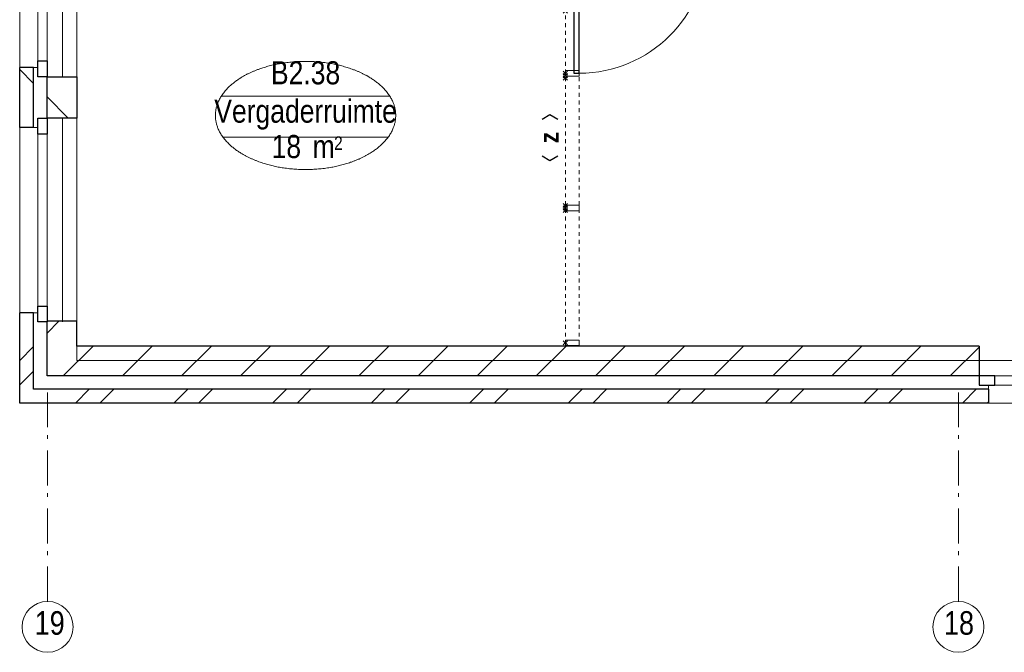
# Model space of a CAD drawing. Header units: millimetres. Extents: x 45699 to 251499, y 244 to 86446.
# Tile 101 of 240: x 132999 to 140064, y 36482 to 41023. Entities that reach past the tile are written whole.
import ezdxf
from ezdxf.enums import TextEntityAlignment as Align

# ---------------------------------------------------------------- set-up
doc = ezdxf.new("R2010")
doc.units = ezdxf.units.MM
doc.header["$LTSCALE"] = 400
doc.header["$PDMODE"] = 3
doc.header["$PDSIZE"] = 15
doc.linetypes.add('STYLE_06', pattern=[1.041641, 0.625, -0.208282, 0.069427, -0.138931])
doc.linetypes.add('STYLE_21', pattern=[0.138889, 0.069444, -0.069444])
for name, color, linetype, lineweight in [('Binnenkozijnen', 140, 'Continuous', 15), ('Buitenkozijnen', 140, 'Continuous', 15), ('Interieur-deur', 43, 'Continuous', 9), ('Interieur-systeemwand glas', 140, 'STYLE_21', 15), ('Kozijnmerken', 43, 'Continuous', 9), ('mat-baksteen', 5, 'Continuous', 25), ('mat-kalkzandsteen', 5, 'Continuous', 25), ('None', 7, 'Continuous', 9), ('Ruimtenummers', 5, 'Continuous', 25)]:
    doc.layers.add(name, color=color, linetype=linetype, lineweight=lineweight)
doc.styles.add('Arial Narrow', font='ARIALN.TTF', dxfattribs={"height": 222.25})
doc.styles.add('Arial Narrow (bold)', font='ARIALNB.TTF', dxfattribs={"height": 172.861111})

# ---------------------------------------------------------------- blocks, each defined once
blk = doc.blocks.new('*X1038')
at = {"layer": 'None', "lineweight": 9}
for p, q in [((-55484.6, -5280), (-55384.6, -5180)), ((-55308.2, -5280), (-55208.2, -5180)), ((-54777.5, -5280), (-54677.5, -5180)), ((-54601.1, -5280), (-54501.1, -5180)), ((-54070.4, -5280), (-53970.4, -5180)), ((-53894, -5280), (-53794, -5180)), ((-53363.3, -5280), (-53263.3, -5180)), ((-53186.9, -5280), (-53086.9, -5180)), ((-52656.2, -5280), (-52556.2, -5180)), ((-52479.8, -5280), (-52379.8, -5180)), ((-51949, -5280), (-51849, -5180)), ((-51772.7, -5280), (-51672.7, -5180)), ((-51241.9, -5280), (-51141.9, -5180)), ((-51065.6, -5280), (-50965.6, -5180)), ((-50534.8, -5280), (-50434.8, -5180)), ((-50358.4, -5280), (-50258.4, -5180)), ((-49827.7, -5280), (-49727.7, -5180)), ((-49651.3, -5280), (-49551.3, -5180)), ((-49120.6, -5280), (-49020.6, -5180)), ((-48944.2, -5280), (-48933.9, -5269.7))]:
    blk.add_line(p, q, dxfattribs=at)
blk = doc.blocks.new('*X1039')
at = {"layer": 'None', "lineweight": 9}
for p, q in [((-55883.9, -4972.3), (-55783.9, -4872.3)), ((-55883.9, -5148.6), (-55783.9, -5048.6))]:
    blk.add_line(p, q, dxfattribs=at)
blk = doc.blocks.new('Gevelpui best-uitbr 1330 (2D)')
at = {"layer": 'Buitenkozijnen', "lineweight": 15}
for p, q in [((-731.5, 71), (731.5, 71)), ((-731.5, 4), (-731.5, 71)), ((731.5, 4), (731.5, 71)), ((-731.5, 4), (731.5, 4))]:
    blk.add_line(p, q, dxfattribs=at)
at = {"layer": 'Buitenkozijnen', "color": 92, "lineweight": 25}
for points in [[(-731.5, 71), (-617.5, 71), (-617.5, 4), (-731.5, 4)], [(617.5, 71), (731.5, 71), (731.5, 4), (617.5, 4)]]:
    blk.add_lwpolyline(points, close=True, dxfattribs=at)
at = {"layer": 'None', "color": 43, "linetype": 'Continuous', "lineweight": 9}
blk.add_line((-731.5, -107), (731.5, -107), dxfattribs=at)
at = {"layer": 'None', "color": 43, "linetype": 'Continuous', "lineweight": 9, "flags": 128}
blk.add_lwpolyline([(-665, 71), (-665, 200), (665, 200), (665, 71)], dxfattribs=at)
blk = doc.blocks.new('*X1040')
at = {"layer": 'None', "lineweight": 9}
for p, q in [((-55571.4, -5084), (-55357.4, -4870)), ((-55147.2, -5084), (-54933.2, -4870)), ((-54722.9, -5084), (-54508.9, -4870)), ((-54298.6, -5084), (-54084.6, -4870)), ((-53874.4, -5084), (-53660.4, -4870)), ((-53450.1, -5084), (-53236.1, -4870)), ((-53025.8, -5084), (-52811.8, -4870)), ((-52601.6, -5084), (-52387.6, -4870)), ((-52177.3, -5084), (-51963.3, -4870)), ((-51753, -5084), (-51539, -4870)), ((-51328.8, -5084), (-51114.8, -4870)), ((-50904.5, -5084), (-50690.5, -4870)), ((-50480.3, -5084), (-50266.3, -4870)), ((-50056, -5084), (-49842, -4870)), ((-49631.7, -5084), (-49417.7, -4870)), ((-49207.5, -5084), (-49000.4, -4877))]:
    blk.add_line(p, q, dxfattribs=at)
blk = doc.blocks.new('*X1041')
at = {"layer": 'None', "lineweight": 9}
blk.add_line((-55687.9, -4776.3), (-55602.7, -4691), dxfattribs=at)
blk = doc.blocks.new('*X1034')
at = {"layer": 'None', "lineweight": 9}
blk.add_line((-148.5, -148.5), (4, 4), dxfattribs=at)
blk = doc.blocks.new('*X1035')
at = {"layer": 'None', "lineweight": 9}
blk.add_line((100, 100), (200, 200), dxfattribs=at)
blk = doc.blocks.new('Penant best-uitbr  (2D)')
at = {"layer": 'mat-baksteen', "lineweight": 25}
for p, q in [((-215, 200), (215, 200)), ((-215, 100), (-215, 200)), ((215, 100), (215, 200)), ((-215, 100), (215, 100))]:
    blk.add_line(p, q, dxfattribs=at)
at = {"layer": 'mat-kalkzandsteen', "lineweight": 25}
blk.add_lwpolyline([(-148.5, 4), (148.5, 4), (148.5, -210), (-148.5, -210)], close=True, dxfattribs=at)
at = {"layer": 'mat-baksteen'}
blk.add_blockref('*X1035', (0, 0), dxfattribs=at)
at = {"layer": 'mat-kalkzandsteen'}
blk.add_blockref('*X1034', (0, 0), dxfattribs=at)
blk = doc.blocks.new('Deur systeemwand 915')
at = {"layer": 'Interieur-deur', "color": 140, "linetype": 'Continuous', "lineweight": 15}
blk.add_line((0, 1015), (0, 100), dxfattribs=at)
at = {"layer": 'Interieur-deur', "color": 92, "linetype": 'Continuous', "lineweight": 25}
blk.add_lwpolyline([(-915, 100), (0, 100), (0, 60), (-915, 60)], close=True, dxfattribs=at)
at = {"layer": 'Interieur-deur', "color": 140, "linetype": 'Continuous', "lineweight": 15}
blk.add_arc((0, 100), 915, 90, 180, dxfattribs=at)
blk = doc.blocks.new('systeemwandstijl 950 hoh')
at = {"layer": 'Interieur-systeemwand glas', "color": 43, "linetype": 'Continuous', "lineweight": 9}
blk.add_lwpolyline([(0, 20), (100, 20), (100, -20), (0, -20)], close=True, dxfattribs=at)
at = {"layer": 'Interieur-systeemwand glas', "color": 43, "linetype": 'Continuous', "lineweight": 15}
for p in [(0, 950), (0, 0)]:
    blk.add_point(p, dxfattribs=at)
blk = doc.blocks.new('*U1274')
at = {"layer": 'Interieur-systeemwand glas', "lineweight": 15}
for p, q in [((-51968.9, -1496), (-51968.9, -4866)), ((-51868.9, -1496), (-51868.9, -4866))]:
    blk.add_line(p, q, dxfattribs=at)
at = {"layer": 'Interieur-systeemwand glas', "color": 7, "xscale": -1}
for name, p, rotation in [('systeemwandstijl 950 hoh', (-51968.9, -1515), 180), ('systeemwandstijl 950 hoh', (-51968.9, -1996), 180), ('Deur systeemwand 915', (-51968.9, -1996), 270), ('systeemwandstijl 950 hoh', (-51968.9, -2911), 180)]:
    blk.add_blockref(name, p, dxfattribs=dict(at, rotation=rotation))
at = {"layer": 'Interieur-systeemwand glas', "color": 7}
for p in [(-51968.9, -3878.5), (-51968.9, -4846)]:
    blk.add_blockref('systeemwandstijl 950 hoh', p, dxfattribs=at)
blk = doc.blocks.new('Kozijnmerk 50')
at = {"layer": 'Kozijnmerken', "color": 92, "linetype": 'Continuous', "lineweight": 25}
for points in [[(-132.2, 50.6), (-164.8, -5.8), (-132.2, -62.1)], [(132.2, 50.6), (164.8, -5.8), (132.2, -62.1)]]:
    blk.add_lwpolyline(points, dxfattribs=at)
at = {"layer": 'None', "color": 43, "style": 'Arial Narrow (bold)'}
blk.add_attdef('merk', text='', height=138.3, dxfattribs=at).set_placement((0, 0), align=Align.MIDDLE_CENTER)
blk = doc.blocks.new('Ruimtenummer UV 50')
at = {"layer": 'Ruimtenummers', "color": 8, "lineweight": 5}
for p, q in [((602.2, 156.5), (-602.3, 156.5)), ((594.7, -137.5), (-594.8, -137.5))]:
    blk.add_line(p, q, dxfattribs=at)
blk.add_open_spline([(-323.4, 353.8), (-173.3, 405.8), (173.3, 405.8), (323.4, 353.8), (473.5, 301.8), (560.1, 211.8), (646.8, 121.7), (646.8, 17.7), (646.8, -86.3), (560.1, -176.3), (473.5, -266.4), (323.4, -318.4), (173.3, -370.4), (-173.3, -370.4), (-323.4, -318.4), (-473.5, -266.4), (-560.2, -176.3), (-646.8, -86.3), (-646.8, 17.7), (-646.8, 121.7), (-560.2, 211.8), (-473.5, 301.8), (-323.4, 353.8)], degree=2, knots=[0, 0, 0, 0.09962, 0.19924, 0.19924, 0.283607, 0.283607, 0.349619, 0.349619, 0.415638, 0.415638, 0.5, 0.5, 0.59962, 0.69924, 0.69924, 0.783607, 0.783607, 0.849619, 0.849619, 0.915638, 0.915638, 1, 1, 1], dxfattribs=at)
at = {"layer": 'Ruimtenummers', "attachment_point": 2, "style": 'Arial Narrow'}
for s, insert, char_height in [(' 2', (220.1, -132.8), 96.8), (' m', (103.6, -122.2), 165.95)]:
    blk.add_mtext(s, dxfattribs=dict(at, insert=insert, char_height=char_height))
at = {"layer": 'Ruimtenummers', "style": 'Arial Narrow'}
for tag, p in [('Nummer', (0, 406.9)), ('Naam', (0, 131.7)), ('Oppervlak', (-137.9, -122.2))]:
    blk.add_attdef(tag, text='', height=165.9, dxfattribs=at).set_placement(p, align=Align.TOP_CENTER)

msp = doc.modelspace()

# ---------------------------------------------------------------- linework, layer by layer
at = {"linetype": 'Continuous', "lineweight": 0, "flags": 128}
msp.add_lwpolyline([(169924.4, 46255), (169924.4, 44255), (167675.9, 44255), (167675.9, 38577), (133409.4, 38577), (133409.4, 44041), (136514.4, 44041), (136514.4, 42055), (138974.4, 42055), (138974.4, 46469), (133409.4, 46469), (133409.4, 51830), (155524.4, 51830), (155524.4, 46255), (169924.4, 46255)], dxfattribs=at)
at = {"layer": 'mat-baksteen', "lineweight": 25}
for p, q in [((133099.4, 38920), (132999.4, 38920)), ((132999.4, 38270), (132999.4, 38920)), ((133099.4, 38370), (133099.4, 38920)), ((139949.4, 38370), (133099.4, 38370)), ((139949.4, 38370), (139949.4, 38270)), ((139949.4, 38270), (132999.4, 38270))]:
    msp.add_line(p, q, dxfattribs=at)
at = {"layer": 'mat-kalkzandsteen', "lineweight": 25}
for p, q in [((133409.4, 38859), (133195.4, 38859)), ((133195.4, 38466), (133195.4, 38859)), ((133409.4, 38680), (133409.4, 38859)), ((139882.9, 38680), (133409.4, 38680)), ((139882.9, 38680), (139882.9, 38466)), ((139882.9, 38466), (133195.4, 38466))]:
    msp.add_line(p, q, dxfattribs=at)
at = {"layer": 'None', "color": 7, "linetype": 'STYLE_06', "lineweight": 9}
for p, q in [((133199.4, 36847.5), (133199.4, 38347.5)), ((139734.4, 36847.5), (139734.4, 38347.5))]:
    msp.add_line(p, q, dxfattribs=at)
at = {"layer": 'None', "color": 43, "linetype": 'Continuous', "lineweight": 9}
for centre in [(133199.4, 36664.9), (139734.4, 36664.9)]:
    msp.add_circle(centre, 182.6, dxfattribs=at)

# ---------------------------------------------------------------- block references
at = {"layer": 'Binnenkozijnen', "color": 7}
msp.add_blockref('*U1274', (188883.4, 43550), dxfattribs=at)
at = {"layer": 'Kozijnmerken', "color": 7, "rotation": 90}
msp.add_blockref('Kozijnmerk 50', (136798, 40177.2), dxfattribs=at).add_auto_attribs({'merk': 'z'})
at = {"layer": 'mat-baksteen'}
for name in ['*X1039', '*X1038']:
    msp.add_blockref(name, (188883.4, 43550), dxfattribs=at)
at = {"layer": 'mat-kalkzandsteen', "color": 7, "rotation": 90}
for name, p in [('Gevelpui best-uitbr 1330 (2D)', (133199.4, 41345)), ('Penant best-uitbr  (2D)', (133199.4, 40465)), ('Penant best-uitbr  (2D)', (133199.4, 40465)), ('Penant best-uitbr  (2D)', (133199.4, 40465)), ('Gevelpui best-uitbr 1330 (2D)', (133199.4, 39585))]:
    msp.add_blockref(name, p, dxfattribs=at)
at = {"layer": 'mat-kalkzandsteen'}
for name in ['*X1041', '*X1040']:
    msp.add_blockref(name, (188883.4, 43550), dxfattribs=at)
at = {"layer": 'None', "color": 7, "xscale": -1, "rotation": 180}
msp.add_blockref('Gevelpui best-uitbr 1330 (2D)', (140614.4, 38470), dxfattribs=at)
at = {"layer": 'Ruimtenummers'}
msp.add_blockref('Ruimtenummer UV 50', (135050.5, 40318.2), dxfattribs=at).add_auto_attribs({'Nummer': 'B2.38', 'Naam': 'Vergaderruimte', 'Oppervlak': '18'})

# ---------------------------------------------------------------- texts
at = {"layer": 'None', "color": 8, "char_height": 169.33, "attachment_point": 1, "style": 'Arial Narrow'}
for s, insert in [('19', (133106.9, 36777.7)), ('18', (139630.7, 36777.7))]:
    msp.add_mtext(s, dxfattribs=dict(at, insert=insert))

doc.saveas('drawing.dxf')
